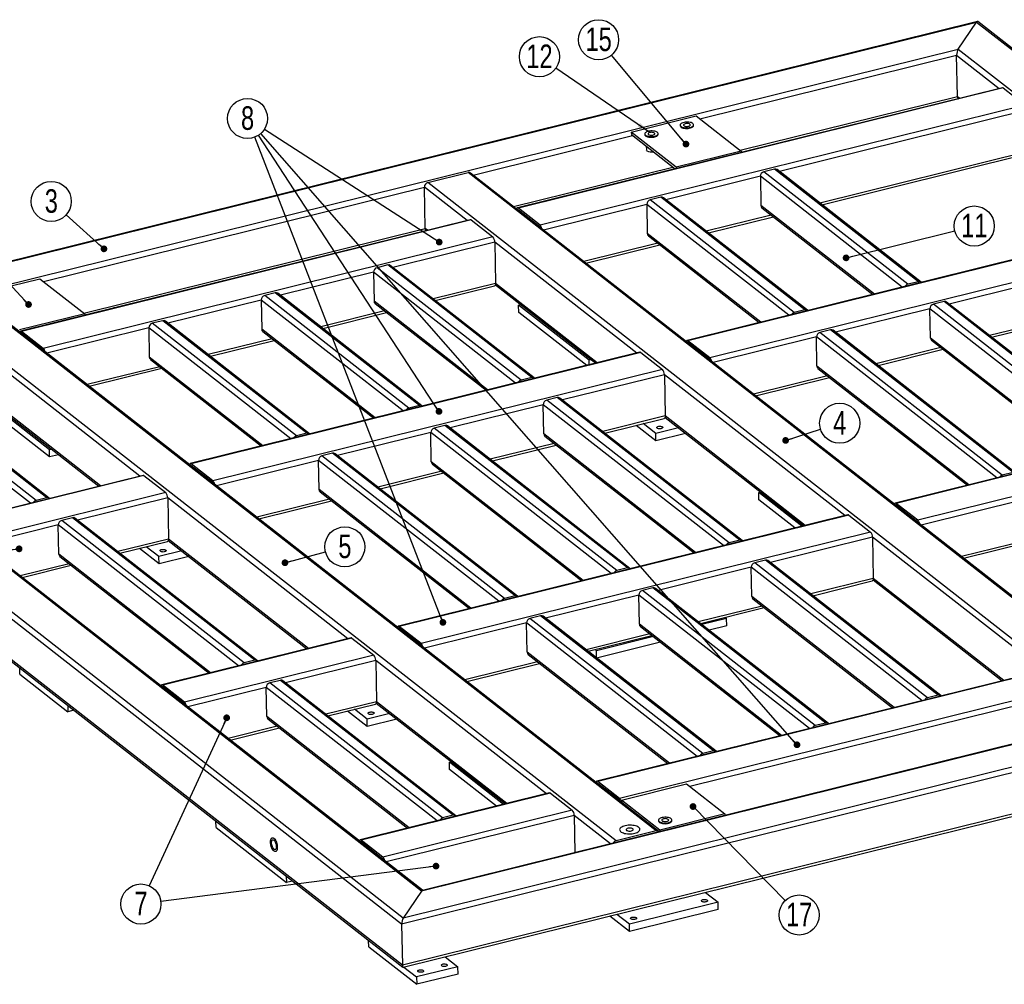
# Model space of a CAD drawing. Header units: millimetres. Extents: x 0 to 841, y 0 to 594.
# Tile 3 of 22: x 84 to 230, y 90 to 234. Entities that reach past the tile are written whole.
import ezdxf

# ---------------------------------------------------------------- set-up
doc = ezdxf.new("R2010")
doc.units = ezdxf.units.MM
doc.layers.add('NOTES', color=6, linetype='Continuous')
doc.layers.add('TRAIT-FORT', color=4, linetype='Continuous', lineweight=25)
doc.styles.add('SLDTEXTSTYLE0', font='TXT', dxfattribs={"width": 0.75})
doc.dimstyles.new('SLDDIMSTYLE7', dxfattribs={"dimtxt": 0.18, "dimasz": 1, "dimexe": 0, "dimexo": 0.0625, "dimgap": 0, "dimtad": 0, "dimtih": 1, "dimtoh": 1, "dimdec": 0, "dimrnd": 1e-09, "dimzin": 0, "dimdsep": 46, "dimtxsty": 'Standard', "dimblk1": 'DOT', "dimblk2": 'DOT', "dimsah": 1, "dimcen": 0.09, "dimadec": 0, "dimazin": 0, "dimtfac": 1, "dimtdec": 0, "dimtofl": 0, "dimtmove": 0, "dimatfit": 3, "dimldrblk": 'DOT', "dimfxl": 1, "dimfrac": 2, "dimtolj": 1, "dimtzin": 0, "dimarcsym": 0})
doc.dimstyles.new('SLDDIMSTYLE8', dxfattribs={"dimtxt": 0.18, "dimasz": 2, "dimexe": 0, "dimexo": 0.0625, "dimgap": 0, "dimtad": 0, "dimtih": 1, "dimtoh": 1, "dimdec": 0, "dimrnd": 1e-09, "dimzin": 0, "dimdsep": 46, "dimtxsty": 'Standard', "dimsah": 1, "dimcen": 0.09, "dimadec": 0, "dimazin": 0, "dimtfac": 2, "dimtdec": 0, "dimtofl": 0, "dimtmove": 0, "dimatfit": 3, "dimfxl": 1, "dimfrac": 2, "dimtolj": 1, "dimtzin": 0, "dimarcsym": 0})

# ---------------------------------------------------------------- blocks, each defined once
blk = doc.blocks.new('SW_NOTE_6')
at = {"layer": 'NOTES', "color": 0}
blk.add_circle((-2.22, 2), 2.98, dxfattribs=at)
at = {"layer": 'NOTES', "color": 0, "insert": (-2.21, 3.81), "char_height": 3.5, "attachment_point": 2, "style": 'SLDTEXTSTYLE0'}
blk.add_mtext('3', dxfattribs=at)
blk = doc.blocks.new('_Dot')
at = {"color": 0, "linetype": 'ByBlock', "lineweight": -2}
blk.add_line((-0.5, 0), (-1, 0), dxfattribs=at)
at = {"color": 0, "linetype": 'ByBlock', "const_width": 0.5}
blk.add_lwpolyline([(-0.25, 0, 1), (0.25, 0, 1)], format="xyb", close=True, dxfattribs=at)
blk = doc.blocks.new('SW_NOTE_10')
at = {"layer": 'NOTES', "color": 0}
blk.add_circle((2.88, 0.76), 2.98, dxfattribs=at)
at = {"layer": 'NOTES', "color": 0, "insert": (2.89, 2.58), "char_height": 3.5, "attachment_point": 2, "style": 'SLDTEXTSTYLE0'}
blk.add_mtext('5', dxfattribs=at)
blk = doc.blocks.new('SW_NOTE_11')
at = {"layer": 'NOTES', "color": 0}
blk.add_circle((-2.51, 1.62), 2.98, dxfattribs=at)
at = {"layer": 'NOTES', "color": 0, "insert": (-2.5, 3.43), "char_height": 3.5, "attachment_point": 2, "style": 'SLDTEXTSTYLE0'}
blk.add_mtext('8', dxfattribs=at)
blk = doc.blocks.new('SW_NOTE_13')
at = {"layer": 'NOTES', "color": 0}
blk.add_circle((-1.25, -2.71), 2.98, dxfattribs=at)
at = {"layer": 'NOTES', "color": 0, "insert": (-1.24, -0.89), "char_height": 3.5, "attachment_point": 2, "style": 'SLDTEXTSTYLE0'}
blk.add_mtext('7', dxfattribs=at)
blk = doc.blocks.new('SW_NOTE_16')
at = {"layer": 'NOTES', "color": 0}
blk.add_circle((2.89, 0.72), 2.98, dxfattribs=at)
at = {"layer": 'NOTES', "color": 0, "insert": (2.9, 2.54), "char_height": 3.5, "attachment_point": 2, "style": 'SLDTEXTSTYLE0'}
blk.add_mtext('11', dxfattribs=at)
blk = doc.blocks.new('SW_NOTE_17')
at = {"layer": 'NOTES', "color": 0}
blk.add_circle((-1.92, 2.29), 2.98, dxfattribs=at)
at = {"layer": 'NOTES', "color": 0, "insert": (-1.91, 4.11), "char_height": 3.5, "attachment_point": 2, "style": 'SLDTEXTSTYLE0'}
blk.add_mtext('15', dxfattribs=at)
blk = doc.blocks.new('SW_NOTE_19')
at = {"layer": 'NOTES', "color": 0}
blk.add_circle((2.09, -2.13), 2.98, dxfattribs=at)
at = {"layer": 'NOTES', "color": 0, "insert": (2.1, -0.31), "char_height": 3.5, "attachment_point": 2, "style": 'SLDTEXTSTYLE0'}
blk.add_mtext('17', dxfattribs=at)
blk = doc.blocks.new('SW_NOTE_21')
at = {"layer": 'NOTES', "color": 0}
blk.add_circle((2.84, 0.9), 2.98, dxfattribs=at)
at = {"layer": 'NOTES', "color": 0, "insert": (2.85, 2.72), "char_height": 3.5, "attachment_point": 2, "style": 'SLDTEXTSTYLE0'}
blk.add_mtext('4', dxfattribs=at)
blk = doc.blocks.new('SW_NOTE_23')
at = {"layer": 'NOTES', "color": 0}
blk.add_circle((-2.46, 1.69), 2.98, dxfattribs=at)
at = {"layer": 'NOTES', "color": 0, "insert": (-2.45, 3.5), "char_height": 3.5, "attachment_point": 2, "style": 'SLDTEXTSTYLE0'}
blk.add_mtext('12', dxfattribs=at)

msp = doc.modelspace()

# ---------------------------------------------------------------- linework, layer by layer
at = {"layer": 'TRAIT-FORT', "lineweight": 25}
for p, q in [((226.01, 233.47), (31.35, 185.24)), ((31.73, 185.26), (225.89, 233.36)), ((223.15, 229.35), (225.89, 233.36)), ((225.89, 233.36), (334.78, 148.34)), ((335.36, 148.11), (226.07, 233.45)), ((40.95, 184.22), (223.15, 229.35)), ((184.74, 219), (222.92, 228.46)), ((223.03, 222.32), (222.92, 228.46)), ((222.92, 228.46), (229.26, 223.5)), ((223.15, 229.35), (325.57, 149.38)), ((229.72, 223.62), (157.61, 205.75)), ((229.85, 223.58), (157.75, 205.71)), ((229.85, 223.58), (233.09, 221.05)), ((190.74, 214.32), (223.03, 222.32)), ((190.88, 214.03), (223.13, 222.02)), ((219.78, 221.15), (219.74, 221.18)), ((223.03, 222.32), (223.38, 222.05)), ((223.1, 222.04), (223.17, 221.99)), ((233.09, 221.05), (160.98, 203.19)), ((233.39, 220.28), (196.58, 211.17)), ((218.75, 220.9), (218.71, 220.93)), ((174.54, 217.02), (184.21, 219.42)), ((184.21, 219.42), (190.88, 214.21)), ((181.2, 211.82), (174.54, 217.02)), ((174.54, 217.02), (174.55, 216.66)), ((176.54, 216.76), (176.54, 216.67)), ((178.54, 216.71), (178.54, 216.8)), ((181.81, 218.07), (181.81, 217.98)), ((183.81, 218.02), (183.81, 218.11)), ((151.02, 210.65), (174.72, 216.52)), ((174.55, 216.66), (181.07, 211.56)), ((197.15, 215.59), (197.18, 215.56)), ((176.77, 214.92), (176.78, 214.42)), ((190.88, 214.21), (181.2, 211.82)), ((190.88, 214.21), (190.88, 213.99)), ((233.5, 214.15), (202.57, 206.49)), ((202.89, 206.24), (233.36, 213.79)), ((144.29, 209.53), (150.27, 211.01)), ((252.12, 131.48), (150.27, 211.01)), ((252.5, 131.41), (150.65, 210.94)), ((157.02, 205.97), (180.72, 211.84)), ((157.33, 205.72), (181.03, 211.6)), ((181.2, 211.82), (181.21, 211.6)), ((195.83, 211.52), (194.25, 211.13)), ((215.66, 194.41), (194.25, 211.13)), ((217.24, 194.8), (195.83, 211.52)), ((217.62, 194.73), (196.21, 211.45)), ((246.14, 130), (144.29, 209.53)), ((176.8, 210.51), (176.76, 210.54)), ((177.84, 210.76), (177.8, 210.79)), ((193.73, 210.46), (179.69, 206.98)), ((193.73, 210.46), (193.81, 206.13)), ((214.83, 193.98), (193.73, 210.46)), ((87.14, 194.82), (143.78, 208.85)), ((143.89, 202.72), (143.78, 208.85)), ((150.12, 203.9), (143.78, 208.85)), ((178.94, 207.34), (177.36, 206.95)), ((198.78, 190.23), (177.36, 206.95)), ((200.36, 190.62), (178.94, 207.34)), ((200.74, 190.55), (179.32, 207.27)), ((160.98, 203.19), (157.75, 205.71)), ((160.99, 202.91), (157.75, 205.44)), ((157.87, 205.35), (157.83, 205.34)), ((176.84, 206.28), (161.49, 202.47)), ((176.84, 206.28), (176.92, 201.94)), ((197.95, 189.8), (176.84, 206.28)), ((210.68, 192.95), (193.81, 206.13)), ((193.96, 205.79), (210.46, 192.9)), ((150.58, 204.01), (83.75, 187.45)), ((150.71, 203.97), (83.88, 187.41)), ((150.71, 203.97), (153.95, 201.44)), ((254.94, 203.92), (182.84, 186.06)), ((255.08, 203.88), (182.97, 186.02)), ((195.36, 204.7), (185.69, 202.3)), ((186, 202.06), (195.67, 204.45)), ((93.13, 190.14), (143.89, 202.72)), ((93.27, 189.85), (144, 202.42)), ((144.24, 202.44), (143.89, 202.72)), ((153.95, 201.44), (87.12, 184.89)), ((154.25, 200.68), (139.07, 196.92)), ((139.61, 201.29), (139.57, 201.32)), ((140.64, 201.55), (140.6, 201.58)), ((154.25, 200.68), (154.36, 194.54)), ((175.35, 184.2), (154.25, 200.68)), ((193.79, 188.77), (176.92, 201.94)), ((177.08, 201.6), (193.58, 188.72)), ((258.31, 201.35), (186.21, 183.49)), ((178.47, 200.52), (167.49, 197.79)), ((167.8, 197.55), (178.79, 200.27)), ((136.22, 196.21), (122.36, 192.78)), ((136.22, 196.21), (136.3, 191.88)), ((157.32, 179.74), (136.22, 196.21)), ((138.32, 197.28), (136.74, 196.88)), ((158.15, 180.16), (136.74, 196.88)), ((159.74, 180.55), (138.32, 197.28)), ((160.12, 180.49), (138.7, 197.21)), ((76.94, 192.84), (86.61, 195.24)), ((86.61, 195.24), (93.27, 190.03)), ((118.01, 195.98), (118.04, 195.95)), ((217.24, 194.8), (215.66, 194.41)), ((235.83, 194.95), (221.8, 191.47)), ((154.36, 194.54), (145.06, 192.24)), ((145.38, 191.99), (154.21, 194.18)), ((154.34, 194.34), (169.25, 182.69)), ((169.46, 182.75), (154.36, 194.54)), ((178.26, 113.18), (76.41, 192.71)), ((178.64, 113.12), (76.79, 192.64)), ((119.51, 192.07), (105.65, 188.64)), ((119.51, 192.07), (119.59, 187.74)), ((140.61, 175.6), (119.51, 192.07)), ((121.61, 193.14), (120.03, 192.75)), ((141.45, 176.02), (120.03, 192.75)), ((143.03, 176.42), (121.61, 193.14)), ((143.41, 176.35), (121.99, 193.07)), ((153.17, 178.71), (136.3, 191.88)), ((221.05, 191.83), (219.47, 191.44)), ((248.18, 170.65), (221.05, 191.83)), ((172.28, 111.7), (70.43, 191.23)), ((97.66, 190.9), (97.62, 190.93)), ((98.7, 191.16), (98.66, 191.19)), ((137.85, 190.45), (128.36, 188.1)), ((136.46, 191.54), (152.96, 178.66)), ((157.79, 191.32), (158.1, 191.4)), ((157.81, 190.24), (157.79, 191.32)), ((168.26, 183.15), (157.79, 191.32)), ((200.36, 190.62), (198.78, 190.23)), ((218.95, 190.76), (204.92, 187.29)), ((219.03, 186.43), (218.95, 190.76)), ((245.76, 169.83), (218.95, 190.76)), ((246.6, 170.25), (219.47, 191.44)), ((248.56, 170.58), (221.43, 191.76)), ((93.27, 190.03), (83.6, 187.64)), ((93.27, 190.03), (93.28, 189.81)), ((104.9, 189), (103.32, 188.61)), ((126.32, 172.28), (104.9, 189)), ((126.7, 172.21), (105.28, 188.93)), ((128.67, 187.85), (138.16, 190.21)), ((167.91, 182.36), (157.81, 190.24)), ((237.46, 189.19), (227.8, 186.79)), ((228.11, 186.54), (237.78, 188.94)), ((87.12, 184.89), (83.88, 187.41)), ((102.8, 187.93), (87.63, 184.18)), ((102.8, 187.93), (102.88, 183.6)), ((123.91, 171.46), (102.8, 187.93)), ((124.74, 171.88), (103.32, 188.61)), ((136.46, 174.57), (119.59, 187.74)), ((119.75, 187.4), (136.25, 174.52)), ((204.17, 187.65), (202.59, 187.25)), ((231.3, 166.46), (204.17, 187.65)), ((231.68, 166.4), (204.55, 187.58)), ((87.13, 184.62), (83.89, 187.14)), ((84.01, 187.05), (83.96, 187.04)), ((121.14, 186.31), (111.65, 183.96)), ((111.96, 183.72), (121.46, 186.07)), ((186.21, 183.49), (182.97, 186.02)), ((202.07, 186.58), (186.72, 182.78)), ((202.15, 182.25), (202.07, 186.58)), ((228.88, 165.65), (202.07, 186.58)), ((229.71, 166.07), (202.59, 187.25)), ((241.61, 168.8), (219.03, 186.43)), ((219.19, 186.09), (241.4, 168.75)), ((140.39, 99.35), (30.93, 184.81)), ((140.63, 100.24), (31.73, 185.26)), ((186.21, 183.22), (182.98, 185.75)), ((183.1, 185.65), (183.05, 185.64)), ((220.58, 185), (210.91, 182.61)), ((211.23, 182.36), (220.9, 184.76)), ((143.37, 104.25), (40.95, 184.22)), ((143.52, 104.36), (41.53, 183.99)), ((119.75, 170.43), (102.88, 183.6)), ((103.04, 183.26), (119.54, 170.38)), ((175.8, 184.32), (108.97, 167.76)), ((175.94, 184.27), (109.11, 167.72)), ((168.57, 183.23), (168.26, 183.15)), ((168.28, 182.45), (168.26, 183.15)), ((175.94, 184.27), (179.17, 181.75)), ((101.48, 165.9), (80.38, 182.38)), ((104.43, 182.17), (93.62, 179.5)), ((93.94, 179.25), (104.75, 181.93)), ((179.17, 181.75), (112.34, 165.19)), ((224.73, 164.62), (202.15, 182.25)), ((202.3, 181.91), (224.52, 164.57)), ((159.74, 180.55), (158.15, 180.16)), ((179.47, 180.98), (164.29, 177.22)), ((179.47, 180.98), (179.58, 174.85)), ((206.28, 160.05), (179.47, 180.98)), ((203.7, 180.82), (192.71, 178.1)), ((193.03, 177.85), (204.01, 180.57)), ((140.5, 93.21), (31.04, 178.68)), ((86.05, 162.3), (64.63, 179.02)), ((87.63, 162.69), (66.21, 179.41)), ((88.01, 162.62), (66.59, 179.35)), ((285.88, 179.77), (213.77, 161.9)), ((286.01, 179.73), (213.91, 161.86)), ((31.28, 178.27), (140.58, 92.93)), ((85.21, 161.87), (64.11, 178.35)), ((163.54, 177.58), (161.96, 177.19)), ((189.09, 156.01), (161.96, 177.19)), ((190.67, 156.4), (163.54, 177.58)), ((191.05, 156.33), (163.92, 177.51)), ((289.25, 177.2), (217.14, 159.34)), ((88.02, 169.83), (80.29, 175.87)), ((80.47, 176.04), (95.39, 164.39)), ((95.6, 164.45), (80.49, 176.24)), ((143.03, 176.42), (141.45, 176.02)), ((161.44, 176.52), (147.59, 173.08)), ((161.52, 172.19), (161.44, 176.52)), ((188.26, 155.58), (161.44, 176.52)), ((88.04, 168.75), (79.25, 175.61)), ((179.58, 174.85), (170.29, 172.54)), ((170.6, 172.3), (179.44, 174.49)), ((179.56, 174.64), (200.19, 158.54)), ((200.4, 158.59), (179.58, 174.85)), ((146.84, 173.44), (145.25, 173.05)), ((172.38, 151.87), (145.25, 173.05)), ((173.96, 152.26), (146.84, 173.44)), ((174.34, 152.19), (147.22, 173.37)), ((178.2, 171.16), (175.26, 173.45)), ((178.18, 172.24), (176.3, 173.71)), ((181.56, 173.08), (178.18, 172.24)), ((126.32, 172.28), (124.74, 171.88)), ((144.74, 172.38), (130.88, 168.95)), ((144.81, 168.05), (144.74, 172.38)), ((171.55, 151.44), (144.74, 172.38)), ((184.1, 154.55), (161.52, 172.19)), ((161.68, 171.84), (183.89, 154.5)), ((178.2, 171.16), (178.18, 172.24)), ((182.62, 172.25), (178.2, 171.16)), ((88.33, 169.91), (88.02, 169.83)), ((88.04, 168.75), (88.02, 169.83)), ((163.07, 170.76), (153.58, 168.41)), ((153.89, 168.16), (163.39, 170.51)), ((89.39, 169.08), (88.04, 168.75)), ((130.13, 169.3), (128.55, 168.91)), ((155.67, 147.73), (128.55, 168.91)), ((157.26, 148.12), (130.13, 169.3)), ((157.64, 148.05), (130.51, 169.24)), ((112.34, 165.19), (109.11, 167.72)), ((112.35, 164.92), (109.11, 167.45)), ((109.23, 167.35), (109.19, 167.34)), ((128.03, 168.24), (112.85, 164.48)), ((128.11, 163.91), (128.03, 168.24)), ((154.84, 147.3), (128.03, 168.24)), ((167.4, 150.41), (144.81, 168.05)), ((144.97, 167.7), (167.18, 150.36)), ((101.94, 166.02), (73.8, 159.05)), ((102.07, 165.98), (73.93, 159.01)), ((102.07, 165.98), (105.31, 163.45)), ((146.36, 166.62), (136.87, 164.27)), ((137.19, 164.02), (146.68, 166.37)), ((231.3, 166.46), (229.71, 166.07)), ((105.31, 163.45), (77.17, 156.48)), ((87.63, 162.69), (86.05, 162.3)), ((105.61, 162.68), (92.19, 159.36)), ((105.61, 162.68), (105.72, 156.55)), ((132.42, 141.75), (105.61, 162.68)), ((150.69, 146.28), (128.11, 163.91)), ((128.26, 163.57), (150.48, 146.22)), ((193.49, 163.45), (193.79, 163.53)), ((199.88, 158.46), (193.49, 163.45)), ((193.51, 162.37), (193.49, 163.45)), ((129.66, 162.48), (118.85, 159.8)), ((119.16, 159.55), (129.97, 162.23)), ((198.84, 158.2), (193.51, 162.37)), ((217.14, 159.34), (213.91, 161.86)), ((217.15, 159.07), (213.91, 161.59)), ((214.03, 161.5), (213.99, 161.49)), ((233, 162.43), (217.65, 158.62)), ((91.44, 159.72), (89.86, 159.33)), ((118.57, 138.54), (91.44, 159.72)), ((118.94, 138.47), (91.82, 159.65)), ((206.74, 160.16), (139.91, 143.61)), ((206.87, 160.12), (140.04, 143.56)), ((206.87, 160.12), (210.11, 157.59)), ((89.34, 158.65), (77.68, 155.77)), ((89.42, 154.32), (89.34, 158.65)), ((116.15, 137.72), (89.34, 158.65)), ((116.98, 138.15), (89.86, 159.33)), ((210.11, 157.59), (143.28, 141.04)), ((210.4, 156.83), (195.23, 153.07)), ((210.4, 156.83), (210.52, 150.69)), ((235.79, 137.01), (210.4, 156.83)), ((234.63, 156.67), (223.64, 153.94)), ((105.72, 156.55), (98.18, 154.68)), ((98.5, 154.44), (105.57, 156.19)), ((104.31, 153.94), (102.43, 155.41)), ((105.69, 156.35), (126.32, 140.24)), ((126.54, 140.29), (105.72, 156.55)), ((190.67, 156.4), (189.09, 156.01)), ((223.96, 153.7), (234.95, 156.42)), ((112, 136.69), (89.42, 154.32)), ((89.57, 153.98), (111.78, 136.64)), ((104.33, 152.86), (101.4, 155.15)), ((107.7, 154.78), (104.31, 153.94)), ((104.33, 152.86), (104.31, 153.94)), ((108.76, 153.96), (104.33, 152.86)), ((90.97, 152.89), (83.67, 151.09)), ((83.99, 150.84), (91.28, 152.65)), ((173.96, 152.26), (172.38, 151.87)), ((192.38, 152.36), (178.52, 148.93)), ((192.46, 148.03), (192.38, 152.36)), ((217.76, 132.54), (192.38, 152.36)), ((194.48, 153.43), (192.9, 153.04)), ((218.6, 132.97), (192.9, 153.04)), ((220.18, 133.36), (194.48, 153.43)), ((220.56, 133.29), (194.86, 153.36)), ((325.57, 149.38), (143.37, 104.25)), ((325.18, 149.36), (143.48, 104.35)), ((210.52, 150.69), (201.22, 148.39)), ((201.54, 148.14), (210.37, 150.33)), ((210.49, 150.49), (229.69, 135.5)), ((229.91, 135.55), (210.52, 150.69)), ((334.78, 148.34), (140.63, 100.24)), ((157.26, 148.12), (155.67, 147.73)), ((175.67, 148.22), (161.81, 144.79)), ((175.75, 143.89), (175.67, 148.22)), ((201.06, 128.4), (175.67, 148.22)), ((177.77, 149.29), (176.19, 148.9)), ((201.89, 128.83), (176.19, 148.9)), ((203.47, 129.22), (177.77, 149.29)), ((203.85, 129.15), (178.15, 149.22)), ((213.61, 131.51), (192.46, 148.03)), ((335.61, 147.71), (140.39, 99.35)), ((194.01, 146.6), (184.51, 144.25)), ((192.61, 147.69), (213.4, 131.46)), ((161.06, 145.15), (159.48, 144.76)), ((186.76, 125.08), (161.06, 145.15)), ((187.14, 125.01), (161.44, 145.08)), ((184.83, 144), (194.32, 146.36)), ((143.28, 141.04), (140.04, 143.56)), ((158.96, 144.09), (143.79, 140.33)), ((159.04, 139.75), (158.96, 144.09)), ((184.35, 124.26), (158.96, 144.09)), ((185.18, 124.69), (159.48, 144.76)), ((196.9, 127.38), (175.75, 143.89)), ((175.91, 143.55), (196.69, 127.32)), ((188.72, 144.75), (185.04, 143.84)), ((188.74, 143.67), (186.1, 143.01)), ((188.5, 144.91), (188.72, 144.75)), ((188.74, 143.67), (188.72, 144.75)), ((143.28, 140.77), (140.05, 143.29)), ((140.17, 143.2), (140.12, 143.19)), ((177.3, 142.46), (167.81, 140.11)), ((168.12, 139.87), (177.61, 142.22)), ((177.83, 142.05), (169.37, 139.96)), ((132.87, 141.86), (104.74, 134.89)), ((133.01, 141.82), (104.87, 134.85)), ((133.01, 141.82), (136.25, 139.29)), ((335.72, 141.57), (140.5, 93.21)), ((140.64, 92.92), (335.3, 141.14)), ((178.89, 141.22), (169.39, 138.87)), ((136.25, 139.29), (108.11, 132.32)), ((180.2, 123.24), (159.04, 139.75)), ((159.2, 139.41), (179.98, 123.18)), ((169.37, 139.96), (169.16, 140.12)), ((169.39, 138.87), (169.37, 139.96)), ((118.57, 138.54), (116.98, 138.15)), ((136.54, 138.53), (123.12, 135.21)), ((136.54, 138.53), (136.65, 132.39)), ((161.92, 118.71), (136.54, 138.53)), ((160.59, 138.32), (149.78, 135.65)), ((150.1, 135.4), (160.91, 138.08)), ((83.62, 136.47), (83.61, 137.42)), ((83.62, 136.47), (90.76, 130.9)), ((236.25, 137.12), (169.42, 120.57)), ((236.38, 137.08), (169.55, 120.52)), ((108.11, 132.32), (104.87, 134.85)), ((122.37, 135.56), (120.79, 135.17)), ((146.49, 115.11), (120.79, 135.17)), ((148.07, 115.5), (122.37, 135.56)), ((148.45, 115.43), (122.75, 135.5)), ((108.11, 132.05), (104.87, 134.58)), ((105, 134.49), (104.95, 134.47)), ((120.27, 134.5), (108.61, 131.61)), ((120.35, 130.17), (120.27, 134.5)), ((145.66, 114.68), (120.27, 134.5)), ((239.62, 134.55), (172.79, 118)), ((239.91, 133.79), (183.27, 119.76)), ((220.18, 133.36), (218.6, 132.97)), ((90.75, 131.84), (90.76, 130.9)), ((136.65, 132.39), (129.12, 130.53)), ((129.43, 130.28), (136.51, 132.03)), ((136.63, 132.19), (155.83, 117.2)), ((156.04, 117.25), (136.65, 132.39)), ((91.67, 131.12), (90.76, 130.9)), ((135.27, 128.71), (132.33, 131)), ((135.25, 129.79), (133.37, 131.26)), ((138.63, 130.63), (135.25, 129.79)), ((141.5, 113.65), (120.35, 130.17)), ((120.51, 129.83), (141.29, 113.6)), ((135.27, 128.71), (135.25, 129.79)), ((139.69, 129.8), (135.27, 128.71)), ((203.47, 129.22), (201.89, 128.83)), ((121.9, 128.74), (114.61, 126.93)), ((114.92, 126.69), (122.22, 128.49)), ((186.76, 125.08), (185.18, 124.69)), ((147.51, 123.38), (147.82, 123.46)), ((155.52, 117.12), (147.51, 123.38)), ((147.53, 122.3), (147.51, 123.38)), ((154.49, 116.87), (147.53, 122.3)), ((172.79, 118), (169.55, 120.52)), ((172.79, 117.73), (169.56, 120.25)), ((169.68, 120.16), (169.63, 120.15)), ((173.07, 117.77), (182.75, 120.17)), ((182.75, 120.17), (188.46, 115.71)), ((162.38, 118.82), (134.24, 111.85)), ((162.52, 118.78), (134.38, 111.81)), ((162.52, 118.78), (165.75, 116.26)), ((173.07, 117.77), (173.08, 117.46)), ((178.78, 113.32), (173.07, 117.77)), ((165.75, 116.26), (137.61, 109.28)), ((188.46, 115.71), (178.78, 113.32)), ((188.46, 115.71), (188.46, 115.49)), ((112.8, 113.69), (112.78, 114.64)), ((166.05, 115.49), (138.12, 108.57)), ((148.07, 115.5), (146.49, 115.11)), ((166.05, 115.49), (166.15, 109.97)), ((171.44, 111.28), (166.05, 115.49)), ((178.59, 114.77), (178.59, 114.68)), ((180.59, 114.71), (180.59, 114.8)), ((112.8, 113.69), (123.27, 105.52)), ((178.26, 113.18), (172.28, 111.7)), ((178.78, 113.32), (178.79, 113.1)), ((137.61, 109.28), (134.38, 111.81)), ((137.62, 109.01), (134.38, 111.54)), ((134.5, 111.45), (134.46, 111.43)), ((123.25, 106.46), (123.27, 105.52)), ((124.17, 105.74), (123.27, 105.52)), ((143.37, 104.25), (140.63, 100.24)), ((185.59, 104.05), (187.46, 102.58)), ((187.46, 102.58), (174.27, 99.32)), ((187.48, 101.5), (187.46, 102.58)), ((187.48, 101.5), (174.29, 98.23)), ((174.29, 98.23), (171.36, 100.53)), ((174.27, 99.32), (172.4, 100.78)), ((140.39, 99.35), (140.5, 93.21)), ((174.29, 98.23), (174.27, 99.32)), ((135.5, 95.97), (135.48, 96.91)), ((135.5, 95.97), (142.64, 90.39)), ((146.89, 94.47), (148.77, 93)), ((140.74, 92.94), (142.62, 91.48)), ((148.77, 93), (142.62, 91.48)), ((148.79, 91.92), (148.77, 93)), ((142.62, 91.48), (142.64, 90.39)), ((148.79, 91.92), (142.64, 90.39))]:
    msp.add_line(p, q, dxfattribs=at)
at = {"layer": 'TRAIT-FORT', "lineweight": 25, "flags": 128}
for points in [[(183.69, 218.31), (183.58, 218.37), (183.45, 218.43), (183.29, 218.47), (183.12, 218.5), (182.93, 218.52), (182.74, 218.52), (182.56, 218.5), (182.38, 218.47), (182.22, 218.42), (182.07, 218.37), (181.96, 218.3), (181.88, 218.23), (181.83, 218.15), (181.81, 218.06), (181.83, 217.98), (181.89, 217.91), (181.98, 217.84), (182.1, 217.77), (182.25, 217.72), (182.41, 217.69), (182.6, 217.66), (182.78, 217.66), (182.97, 217.66), (183.16, 217.69), (183.33, 217.73), (183.48, 217.78), (183.61, 217.84), (183.71, 217.91), (183.78, 217.99), (183.81, 218.07), (183.8, 218.15), (183.76, 218.23), (183.69, 218.31)], [(183.26, 218.2), (183.18, 218.25), (183.07, 218.28), (182.94, 218.3), (182.8, 218.31), (182.67, 218.3), (182.54, 218.27), (182.43, 218.23), (182.35, 218.18), (182.31, 218.12), (182.3, 218.06), (182.33, 218), (182.4, 217.95), (182.5, 217.91), (182.62, 217.88), (182.75, 217.87), (182.89, 217.87), (183.02, 217.89), (183.14, 217.92), (183.23, 217.97), (183.29, 218.02), (183.32, 218.08), (183.31, 218.14), (183.26, 218.2)], [(178.41, 217), (178.31, 217.06), (178.17, 217.12), (178.02, 217.16), (177.84, 217.19), (177.66, 217.21), (177.47, 217.21), (177.28, 217.19), (177.1, 217.16), (176.94, 217.12), (176.8, 217.06), (176.68, 216.99), (176.6, 216.92), (176.55, 216.84), (176.54, 216.76), (176.56, 216.68), (176.61, 216.6), (176.71, 216.53), (176.83, 216.47), (176.97, 216.42), (177.14, 216.38), (177.32, 216.36), (177.51, 216.35), (177.7, 216.36), (177.88, 216.38), (178.05, 216.42), (178.21, 216.47), (178.33, 216.53), (178.43, 216.6), (178.5, 216.68), (178.53, 216.76), (178.53, 216.84), (178.49, 216.92), (178.41, 217)], [(176.54, 216.67), (176.54, 216.67), (176.56, 216.59), (176.62, 216.51), (176.71, 216.44), (176.83, 216.38), (176.97, 216.33), (177.14, 216.29), (177.32, 216.27), (177.51, 216.26), (177.7, 216.27), (177.88, 216.29), (178.05, 216.33), (178.21, 216.38), (178.34, 216.44), (178.43, 216.51), (178.5, 216.59), (178.53, 216.67), (178.54, 216.71)], [(177.98, 216.89), (177.9, 216.94), (177.79, 216.97), (177.66, 216.99), (177.53, 217), (177.39, 216.99), (177.26, 216.96), (177.16, 216.92), (177.08, 216.87), (177.03, 216.81), (177.03, 216.75), (177.06, 216.7), (177.12, 216.64), (177.22, 216.6), (177.34, 216.57), (177.48, 216.56), (177.61, 216.56), (177.75, 216.58), (177.86, 216.62), (177.96, 216.66), (178.02, 216.72), (178.04, 216.78), (178.03, 216.84), (177.98, 216.89)], [(181.81, 217.98), (181.81, 217.97), (181.84, 217.89), (181.89, 217.82), (181.98, 217.74), (182.1, 217.68), (182.25, 217.63), (182.42, 217.6), (182.6, 217.57), (182.79, 217.57), (182.98, 217.57), (183.16, 217.6), (183.33, 217.64), (183.48, 217.69), (183.61, 217.75), (183.71, 217.82), (183.78, 217.9), (183.81, 217.98), (183.81, 218.02)], [(157.75, 205.71), (157.69, 205.75), (157.64, 205.76), (157.59, 205.75), (157.55, 205.71), (157.52, 205.66), (157.49, 205.6)], [(154.36, 194.54), (154.35, 194.44), (154.34, 194.35), (154.31, 194.28), (154.28, 194.22), (154.24, 194.19), (154.21, 194.18)], [(83.88, 187.41), (83.83, 187.45), (83.78, 187.46), (83.73, 187.45), (83.69, 187.41), (83.65, 187.36), (83.63, 187.3)], [(182.97, 186.02), (182.92, 186.05), (182.86, 186.06), (182.82, 186.05), (182.77, 186.02), (182.74, 185.96), (182.72, 185.9)], [(179.58, 174.85), (179.58, 174.75), (179.56, 174.66), (179.54, 174.58), (179.5, 174.53), (179.46, 174.5), (179.44, 174.49)], [(178.39, 173.03), (178.34, 173.08), (178.33, 173.13), (178.36, 173.19), (178.42, 173.24), (178.51, 173.28), (178.63, 173.31), (178.75, 173.32), (178.88, 173.32), (179, 173.3), (179.1, 173.27), (179.18, 173.22), (179.22, 173.17), (179.23, 173.12), (179.2, 173.06), (179.14, 173.01), (179.05, 172.97), (178.94, 172.95), (178.81, 172.93), (178.69, 172.94), (178.57, 172.95), (178.46, 172.98), (178.39, 173.03)], [(109.11, 167.72), (109.05, 167.75), (109, 167.76), (108.95, 167.75), (108.91, 167.72), (108.88, 167.66), (108.85, 167.6)], [(213.91, 161.86), (213.85, 161.9), (213.8, 161.91), (213.75, 161.9), (213.71, 161.86), (213.67, 161.81), (213.65, 161.75)], [(105.72, 156.55), (105.71, 156.45), (105.7, 156.36), (105.67, 156.28), (105.64, 156.23), (105.6, 156.2), (105.57, 156.19)], [(104.52, 154.73), (104.48, 154.78), (104.47, 154.84), (104.5, 154.89), (104.56, 154.94), (104.65, 154.98), (104.76, 155.01), (104.89, 155.02), (105.02, 155.02), (105.14, 155), (105.24, 154.97), (105.31, 154.93), (105.36, 154.87), (105.37, 154.82), (105.34, 154.77), (105.28, 154.72), (105.19, 154.68), (105.07, 154.65), (104.95, 154.63), (104.82, 154.64), (104.7, 154.65), (104.6, 154.69), (104.52, 154.73)], [(210.52, 150.69), (210.51, 150.59), (210.5, 150.5), (210.47, 150.43), (210.44, 150.37), (210.4, 150.34), (210.37, 150.33)], [(140.04, 143.56), (139.99, 143.6), (139.93, 143.61), (139.89, 143.6), (139.84, 143.56), (139.81, 143.51), (139.79, 143.45)], [(104.87, 134.85), (104.81, 134.88), (104.76, 134.89), (104.71, 134.88), (104.67, 134.85), (104.64, 134.8), (104.62, 134.73)], [(136.65, 132.39), (136.65, 132.29), (136.63, 132.2), (136.61, 132.13), (136.57, 132.08), (136.53, 132.04), (136.51, 132.03)], [(135.46, 130.58), (135.41, 130.63), (135.41, 130.68), (135.43, 130.74), (135.49, 130.78), (135.59, 130.82), (135.7, 130.85), (135.82, 130.87), (135.95, 130.86), (136.07, 130.85), (136.17, 130.81), (136.25, 130.77), (136.29, 130.72), (136.3, 130.67), (136.27, 130.61), (136.21, 130.56), (136.12, 130.52), (136.01, 130.49), (135.88, 130.48), (135.76, 130.48), (135.64, 130.5), (135.53, 130.53), (135.46, 130.58)], [(169.55, 120.52), (169.5, 120.56), (169.44, 120.57), (169.39, 120.56), (169.35, 120.52), (169.32, 120.47), (169.3, 120.41)], [(180.47, 115), (180.36, 115.07), (180.23, 115.13), (180.07, 115.17), (179.9, 115.2), (179.71, 115.21), (179.52, 115.21), (179.33, 115.2), (179.15, 115.17), (178.99, 115.12), (178.85, 115.07), (178.74, 115), (178.65, 114.92), (178.6, 114.84), (178.59, 114.76), (178.61, 114.68), (178.67, 114.6), (178.76, 114.53), (178.88, 114.47), (179.02, 114.42), (179.19, 114.38), (179.37, 114.36), (179.56, 114.36), (179.75, 114.36), (179.93, 114.39), (180.11, 114.42), (180.26, 114.48), (180.39, 114.54), (180.49, 114.61), (180.55, 114.69), (180.58, 114.77), (180.58, 114.85), (180.54, 114.93), (180.47, 115)], [(178.59, 114.68), (178.59, 114.67), (178.61, 114.59), (178.67, 114.51), (178.76, 114.44), (178.88, 114.38), (179.03, 114.33), (179.19, 114.29), (179.37, 114.27), (179.56, 114.26), (179.75, 114.27), (179.94, 114.3), (180.11, 114.33), (180.26, 114.39), (180.39, 114.45), (180.49, 114.52), (180.55, 114.6), (180.59, 114.68), (180.59, 114.71)], [(180.04, 114.9), (179.95, 114.94), (179.84, 114.98), (179.72, 115), (179.58, 115.01), (179.44, 114.99), (179.32, 114.97), (179.21, 114.93), (179.13, 114.88), (179.09, 114.82), (179.08, 114.76), (179.11, 114.7), (179.18, 114.65), (179.27, 114.61), (179.39, 114.58), (179.53, 114.57), (179.67, 114.57), (179.8, 114.59), (179.92, 114.62), (180.01, 114.67), (180.07, 114.72), (180.1, 114.78), (180.09, 114.84), (180.04, 114.9)], [(175.63, 113.72), (175.51, 113.8), (175.36, 113.87), (175.18, 113.93), (174.98, 113.98), (174.77, 114.01), (174.55, 114.03), (174.32, 114.03), (174.09, 114.02), (173.86, 114), (173.65, 113.96), (173.45, 113.9), (173.28, 113.84), (173.12, 113.76), (173, 113.68), (172.9, 113.59), (172.84, 113.49), (172.81, 113.39), (172.82, 113.29), (172.87, 113.2), (172.94, 113.11), (173.05, 113.02), (173.19, 112.94), (173.36, 112.88), (173.54, 112.82), (173.75, 112.78), (173.97, 112.75), (174.2, 112.74), (174.43, 112.75), (174.65, 112.76), (174.87, 112.8), (175.08, 112.84), (175.27, 112.9), (175.43, 112.97), (175.57, 113.05), (175.68, 113.14), (175.76, 113.24), (175.8, 113.34), (175.81, 113.43), (175.79, 113.53), (175.73, 113.63), (175.63, 113.72)], [(175.63, 113.72), (175.51, 113.8), (175.36, 113.87), (175.18, 113.93), (174.98, 113.98), (174.77, 114.01), (174.55, 114.03), (174.32, 114.03), (174.09, 114.02), (173.86, 114), (173.65, 113.96), (173.45, 113.9), (173.28, 113.84), (173.12, 113.76), (173, 113.68), (172.9, 113.59), (172.84, 113.49), (172.81, 113.39), (172.82, 113.29), (172.87, 113.2), (172.94, 113.11), (173.05, 113.02), (173.19, 112.94), (173.36, 112.88), (173.54, 112.82), (173.75, 112.78), (173.97, 112.75), (174.2, 112.74), (174.43, 112.75), (174.65, 112.76), (174.87, 112.8), (175.08, 112.84), (175.27, 112.9), (175.43, 112.97), (175.57, 113.05), (175.68, 113.14), (175.76, 113.24), (175.8, 113.34), (175.81, 113.43), (175.79, 113.53), (175.73, 113.63), (175.63, 113.72)], [(174.78, 113.5), (174.69, 113.55), (174.59, 113.59), (174.46, 113.61), (174.33, 113.61), (174.19, 113.61), (174.06, 113.58), (173.95, 113.55), (173.87, 113.5), (173.81, 113.45), (173.79, 113.39), (173.8, 113.33), (173.85, 113.27), (173.93, 113.23), (174.04, 113.19), (174.16, 113.17), (174.3, 113.16), (174.44, 113.17), (174.56, 113.19), (174.67, 113.23), (174.76, 113.28), (174.82, 113.33), (174.84, 113.39), (174.82, 113.45), (174.78, 113.5)], [(121.43, 110.19), (121.34, 110.28), (121.25, 110.4), (121.16, 110.54), (121.09, 110.7), (121.02, 110.88), (120.97, 111.07), (120.94, 111.26), (120.92, 111.44), (120.91, 111.62), (120.93, 111.78), (120.96, 111.91), (121, 112.02), (121.06, 112.1), (121.13, 112.15), (121.21, 112.17), (121.3, 112.14), (121.39, 112.09), (121.49, 112), (121.58, 111.88), (121.66, 111.74), (121.74, 111.58), (121.8, 111.4), (121.85, 111.21), (121.89, 111.02), (121.91, 110.84), (121.91, 110.66), (121.9, 110.51), (121.87, 110.37), (121.82, 110.26), (121.76, 110.18), (121.69, 110.13), (121.61, 110.12), (121.52, 110.14), (121.43, 110.19)], [(120.91, 111.53), (120.92, 111.7), (120.94, 111.85), (120.98, 111.97), (121.03, 112.07), (121.1, 112.13), (121.17, 112.16), (121.26, 112.16), (121.35, 112.12), (121.44, 112.05), (121.53, 111.95), (121.62, 111.82), (121.7, 111.66), (121.77, 111.49), (121.83, 111.31), (121.87, 111.12), (121.9, 110.93), (121.91, 110.75), (121.91, 110.58), (121.88, 110.43), (121.84, 110.31), (121.79, 110.21), (121.73, 110.15), (121.65, 110.12), (121.56, 110.12), (121.47, 110.16), (121.38, 110.23), (121.29, 110.34), (121.2, 110.47), (121.12, 110.62), (121.05, 110.79), (121, 110.97), (120.95, 111.16), (120.92, 111.35), (120.91, 111.53)], [(121.05, 111.42), (121.06, 111.56), (121.08, 111.68), (121.12, 111.77), (121.17, 111.84), (121.23, 111.87), (121.3, 111.87), (121.38, 111.83), (121.46, 111.76), (121.53, 111.67), (121.6, 111.54), (121.66, 111.4), (121.71, 111.25), (121.75, 111.09), (121.76, 110.94), (121.77, 110.79), (121.75, 110.66), (121.72, 110.55), (121.68, 110.47), (121.62, 110.42), (121.55, 110.41), (121.48, 110.43), (121.4, 110.48), (121.33, 110.56), (121.25, 110.67), (121.19, 110.81), (121.13, 110.95), (121.09, 111.11), (121.07, 111.27), (121.05, 111.42)], [(134.38, 111.81), (134.32, 111.84), (134.27, 111.86), (134.22, 111.84), (134.18, 111.81), (134.14, 111.76), (134.12, 111.69)], [(185.04, 102.72), (184.99, 102.77), (184.98, 102.82), (185.01, 102.88), (185.07, 102.93), (185.16, 102.97), (185.28, 102.99), (185.4, 103.01), (185.53, 103.01), (185.65, 102.99), (185.75, 102.96), (185.83, 102.91), (185.87, 102.86), (185.88, 102.81), (185.85, 102.75), (185.79, 102.7), (185.7, 102.66), (185.59, 102.64), (185.46, 102.62), (185.33, 102.62), (185.21, 102.64), (185.11, 102.67), (185.04, 102.72)], [(174.48, 100.1), (174.44, 100.15), (174.43, 100.21), (174.46, 100.26), (174.52, 100.31), (174.61, 100.35), (174.72, 100.38), (174.85, 100.39), (174.98, 100.39), (175.1, 100.37), (175.2, 100.34), (175.28, 100.3), (175.32, 100.25), (175.33, 100.19), (175.3, 100.14), (175.24, 100.09), (175.15, 100.05), (175.04, 100.02), (174.91, 100.01), (174.78, 100.01), (174.66, 100.03), (174.56, 100.06), (174.48, 100.1)], [(142.83, 92.26), (142.78, 92.31), (142.78, 92.37), (142.8, 92.42), (142.86, 92.47), (142.96, 92.51), (143.07, 92.54), (143.19, 92.55), (143.32, 92.55), (143.44, 92.53), (143.54, 92.5), (143.62, 92.46), (143.66, 92.41), (143.67, 92.35), (143.64, 92.3), (143.58, 92.25), (143.49, 92.21), (143.38, 92.18), (143.25, 92.17), (143.13, 92.17), (143.01, 92.19), (142.9, 92.22), (142.83, 92.26)], [(146.35, 93.13), (146.3, 93.18), (146.29, 93.24), (146.32, 93.29), (146.38, 93.34), (146.47, 93.38), (146.59, 93.41), (146.71, 93.42), (146.84, 93.42), (146.96, 93.4), (147.06, 93.37), (147.14, 93.33), (147.18, 93.28), (147.19, 93.22), (147.16, 93.17), (147.1, 93.12), (147.01, 93.08), (146.9, 93.05), (146.77, 93.04), (146.64, 93.04), (146.52, 93.06), (146.42, 93.09), (146.35, 93.13)]]:
    msp.add_lwpolyline(points, dxfattribs=at)
at = {"layer": 'TRAIT-FORT', "lineweight": 25}
for centre, radius, start, end in [((229.75, 223.46), 0.155, 46.0813, 100.0829), ((176.98, 214.43), 0.205, 183.9845, 238.2056), ((177.54, 215.42), 1.34, 239.9973, 281.7301), ((150.39, 210.59), 0.43, 53.1424, 106.3494), ((194.43, 210.45), 0.707, 105.5093, 179.2717), ((195.95, 211.11), 0.434, 53.4256, 106.0662), ((144.48, 208.84), 0.707, 105.5093, 179.2717), ((177.55, 206.27), 0.707, 105.5093, 179.2717), ((179.07, 206.92), 0.434, 53.4256, 106.0662), ((157.7, 205.39), 0.0699, 43.3913, 115.7142), ((194.24, 206.12), 0.435, 179.1429, 230.5177), ((150.61, 203.86), 0.155, 46.0813, 100.0829), ((144.32, 202.71), 0.438, 179.2263, 227.5932), ((160.31, 202.51), 0.951, 9.0042, 44.9451), ((160.76, 202.66), 0.343, 24.4355, 48.0379), ((153.15, 200.69), 1.1, 359.1641, 43.0815), ((177.36, 201.94), 0.435, 179.1429, 230.5177), ((136.93, 196.2), 0.707, 105.5093, 179.2717), ((138.44, 196.86), 0.434, 53.4256, 106.0662), ((217.36, 194.39), 0.427, 43.9207, 106.313), ((215.85, 193.73), 0.703, 105.489, 149.7666), ((120.22, 192.06), 0.707, 105.5093, 179.2717), ((121.73, 192.72), 0.434, 53.4256, 106.0662), ((136.73, 191.87), 0.435, 179.1429, 230.5177), ((221.17, 191.42), 0.43, 53.1424, 106.3494), ((200.48, 190.21), 0.427, 43.9207, 106.313), ((219.66, 190.76), 0.707, 105.5093, 179.2717), ((105.03, 188.58), 0.434, 53.4256, 106.0662), ((198.97, 189.55), 0.703, 105.489, 149.7666), ((103.51, 187.93), 0.707, 105.5093, 179.2717), ((120.02, 187.74), 0.435, 179.1429, 230.5177), ((204.29, 187.23), 0.43, 53.1424, 106.3494), ((83.84, 187.1), 0.0699, 43.3913, 115.7142), ((202.78, 186.57), 0.707, 105.5093, 179.2717), ((219.46, 186.43), 0.435, 179.1429, 230.5177), ((86.45, 184.21), 0.951, 9.0042, 44.9451), ((86.9, 184.36), 0.343, 24.4355, 48.0379), ((182.93, 185.7), 0.0699, 43.3913, 115.7142), ((103.32, 183.6), 0.435, 179.1429, 230.5177), ((175.83, 184.16), 0.155, 46.0813, 100.0829), ((185.54, 182.82), 0.951, 9.0042, 44.9451), ((185.98, 182.96), 0.343, 24.4355, 48.0379), ((178.37, 181), 1.1, 359.1641, 43.0815), ((202.58, 182.24), 0.435, 179.1429, 230.5177), ((158.34, 179.49), 0.703, 105.489, 149.7666), ((159.86, 180.14), 0.427, 43.9207, 106.313), ((162.15, 176.51), 0.707, 105.5093, 179.2717), ((163.66, 177.17), 0.43, 53.1424, 106.3494), ((141.63, 175.35), 0.703, 105.489, 149.7666), ((143.15, 176.01), 0.427, 43.9207, 106.313), ((145.44, 172.37), 0.707, 105.5093, 179.2717), ((146.96, 173.03), 0.43, 53.1424, 106.3494), ((124.93, 171.21), 0.703, 105.489, 149.7666), ((126.44, 171.87), 0.427, 43.9207, 106.313), ((161.96, 172.18), 0.435, 179.1429, 230.5177), ((128.74, 168.23), 0.707, 105.5093, 179.2717), ((130.25, 168.89), 0.43, 53.1424, 106.3494), ((109.06, 167.4), 0.0699, 43.3913, 115.7142), ((145.25, 168.04), 0.435, 179.1429, 230.5177), ((101.97, 165.86), 0.155, 46.0813, 100.0829), ((229.9, 165.39), 0.703, 105.489, 149.7666), ((111.67, 164.52), 0.951, 9.0042, 44.9451), ((112.12, 164.67), 0.343, 24.4355, 48.0379), ((87.75, 162.28), 0.427, 43.9207, 106.313), ((104.51, 162.7), 1.1, 359.1641, 43.0815), ((128.54, 163.9), 0.435, 179.1429, 230.5177), ((86.24, 161.62), 0.703, 105.489, 149.7666), ((213.86, 161.54), 0.0699, 43.3913, 115.7142), ((91.56, 159.31), 0.43, 53.1424, 106.3494), ((206.77, 160.01), 0.155, 46.0813, 100.0829), ((90.04, 158.65), 0.707, 105.5093, 179.2717), ((216.47, 158.66), 0.951, 9.0042, 44.9451), ((216.92, 158.81), 0.343, 24.4355, 48.0379), ((209.31, 156.84), 1.1, 359.1641, 43.0815), ((189.28, 155.33), 0.703, 105.489, 149.7666), ((190.79, 155.99), 0.427, 43.9207, 106.313), ((89.85, 154.32), 0.435, 179.1429, 230.5177), ((174.08, 151.85), 0.427, 43.9207, 106.313), ((193.08, 152.35), 0.707, 105.5093, 179.2717), ((194.6, 153.01), 0.43, 53.1424, 106.3494), ((172.57, 151.19), 0.703, 105.489, 149.7666), ((157.38, 147.71), 0.427, 43.9207, 106.313), ((176.38, 148.22), 0.707, 105.5093, 179.2717), ((177.89, 148.88), 0.43, 53.1424, 106.3494), ((192.89, 148.02), 0.435, 179.1429, 230.5177), ((155.86, 147.05), 0.703, 105.489, 149.7666), ((161.19, 144.74), 0.43, 53.1424, 106.3494), ((159.67, 144.08), 0.707, 105.5093, 179.2717), ((176.18, 143.89), 0.435, 179.1429, 230.5177), ((140, 143.25), 0.0699, 43.3913, 115.7142), ((132.9, 141.71), 0.155, 46.0813, 100.0829), ((142.61, 140.37), 0.951, 9.0042, 44.9451), ((143.06, 140.51), 0.343, 24.4355, 48.0379), ((135.44, 138.55), 1.1, 359.1641, 43.0815), ((159.48, 139.75), 0.435, 179.1429, 230.5177), ((117.17, 137.47), 0.703, 105.489, 149.7666), ((118.69, 138.13), 0.427, 43.9207, 106.313), ((120.98, 134.49), 0.707, 105.5093, 179.2717), ((122.49, 135.15), 0.43, 53.1424, 106.3494), ((104.82, 134.53), 0.0699, 43.3913, 115.7142), ((220.3, 132.95), 0.427, 43.9207, 106.313), ((107.43, 131.65), 0.951, 9.0042, 44.9451), ((107.88, 131.8), 0.343, 24.4355, 48.0379), ((218.78, 132.29), 0.703, 105.489, 149.7666), ((120.79, 130.16), 0.435, 179.1429, 230.5177), ((203.59, 128.81), 0.427, 43.9207, 106.313), ((202.08, 128.15), 0.703, 105.489, 149.7666), ((185.37, 124.01), 0.703, 105.489, 149.7666), ((186.88, 124.67), 0.427, 43.9207, 106.313), ((169.5, 120.21), 0.0699, 43.3913, 115.7142), ((162.41, 118.67), 0.155, 46.0813, 100.0829), ((172.11, 117.33), 0.951, 9.0042, 44.9451), ((172.56, 117.47), 0.343, 24.4355, 48.0379), ((164.95, 115.51), 1.1, 359.1641, 43.0815), ((146.68, 114.43), 0.703, 105.489, 149.7666), ((148.19, 115.09), 0.427, 43.9207, 106.313), ((178.38, 112.78), 0.427, 43.9207, 106.313), ((134.33, 111.49), 0.0699, 43.3913, 115.7142), ((172.46, 111.03), 0.703, 105.489, 149.7666), ((136.94, 108.61), 0.951, 9.0042, 44.9451), ((137.39, 108.76), 0.343, 24.4355, 48.0379)]:
    msp.add_arc(centre, radius, start, end, dxfattribs=at)
for centre, start_param, end_param in [((225.9, 232.82), 6.133961, 6.927538), ((223.16, 228.81), 0.644353, 2.215149), ((223.27, 222.68), 2.215149, 2.992368), ((143.38, 103.71), 0.149224, 0.644353), ((143.38, 103.71), 0.149224, 0.644353), ((140.63, 99.7), 0.644353, 2.215149), ((140.63, 99.7), 0.644353, 2.215149), ((140.75, 93.56), 2.215149, 3.290817), ((140.75, 93.56), 2.215149, 3.290817)]:
    msp.add_ellipse(centre, major_axis=(0.138, 0.645), ratio=0.308952, start_param=start_param, end_param=end_param, dxfattribs=at)

# ---------------------------------------------------------------- block references
at = {"layer": 'NOTES'}
for name, p in [('SW_NOTE_17', (171.6, 228.46)), ('SW_NOTE_23', (163.34, 226.54)), ('SW_NOTE_11', (119.99, 217.43)), ('SW_NOTE_6', (90.52, 204.73)), ('SW_NOTE_16', (222.64, 202.35)), ('SW_NOTE_21', (202.69, 172.86)), ('SW_NOTE_10', (129.07, 154.64)), ('SW_NOTE_13', (102.88, 105.03)), ('SW_NOTE_19', (197.41, 102.82))]:
    msp.add_blockref(name, p, dxfattribs=at)

# ---------------------------------------------------------------- leaders
for points, dimstyle in [([(182.67, 215.24), (171.6, 228.46)], 'SLDDIMSTYLE7'), ([(177.31, 216.97), (163.34, 226.54)], 'SLDDIMSTYLE8'), ([(199.18, 125.98), (119.45, 216.81)], 'SLDDIMSTYLE7'), ([(145.98, 200.68), (119.99, 217.43)], 'SLDDIMSTYLE7'), ([(146.53, 144.17), (118.56, 216.27)], 'SLDDIMSTYLE7'), ([(145.95, 175.52), (119.12, 216.55)], 'SLDDIMSTYLE7'), ([(96.13, 199.68), (90.52, 204.73)], 'SLDDIMSTYLE7'), ([(206.48, 198.34), (222.64, 202.35)], 'SLDDIMSTYLE7'), ([(84.92, 191.41), (76.12, 200.89)], 'SLDDIMSTYLE7'), ([(197.49, 171.21), (202.69, 172.86)], 'SLDDIMSTYLE7'), ([(83.52, 155.1), (52.75, 149.98)], 'SLDDIMSTYLE7'), ([(123.05, 153.04), (129.07, 154.64)], 'SLDDIMSTYLE7'), ([(114.38, 129.99), (102.88, 105.03)], 'SLDDIMSTYLE7'), ([(183.72, 116.81), (197.41, 102.82)], 'SLDDIMSTYLE7'), ([(145.51, 107.95), (104.59, 102.7)], 'SLDDIMSTYLE7')]:
    msp.add_leader(points, dimstyle=dimstyle, dxfattribs=at)

doc.saveas('drawing.dxf')
